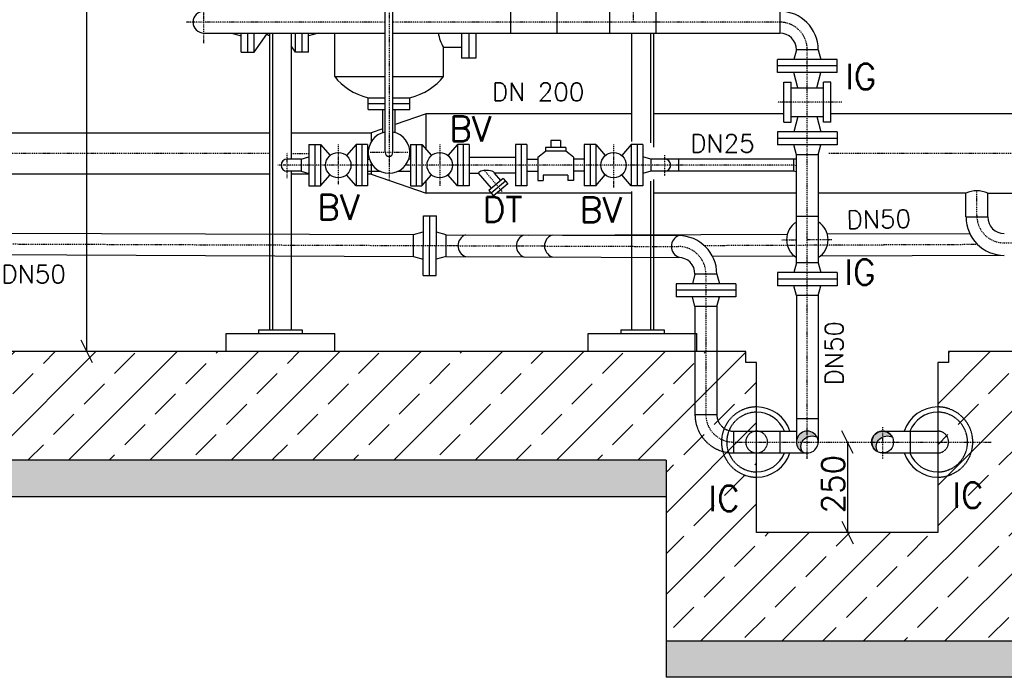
# Model space of a CAD drawing. Header units: millimetres. Extents: x -197187 to 231260338, y -45270 to 70505.
# Tile 27 of 85: x -33949 to -31230, y 8737 to 10554. Entities that reach past the tile are written whole.
import ezdxf
from ezdxf.enums import TextEntityAlignment as Align

# ---------------------------------------------------------------- set-up
doc = ezdxf.new("R2010")
doc.units = ezdxf.units.MM
doc.header["$LTSCALE"] = 0.5
for name, pattern in [('DASHDOT', [1, 0.5, -0.25, 0, -0.25]), ('DOT', [0.25, 0, -0.25]), ('HIDDEN', [0.375, 0.25, -0.125])]:
    doc.linetypes.add(name, pattern=pattern)
for name, color, linetype in [('21', 7, 'Continuous'), ('41', 7, 'Continuous'), ('BEMAßUNG', 7, 'Continuous'), ('Beschriftung', 7, 'Continuous'), ('P-MU025ENTL', 7, 'Continuous'), ('P-MU050ENTL', 7, 'Continuous'), ('P-MU150AUSL', 7, 'Continuous'), ('P-MU200AUSL', 7, 'Continuous'), ('P-MU200EINL', 7, 'Continuous')]:
    doc.layers.add(name, color=color, linetype=linetype)
doc.styles.add('ROMANS', font='ROMANS', dxfattribs={"height": 0.2})

msp = doc.modelspace()

# ---------------------------------------------------------------- hatches: boundary and pattern name
at = {"lineweight": 5}
h = msp.add_hatch(dxfattribs=at)
h.set_pattern_fill('ANSI33', color=256, scale=25)
h.set_pattern_definition([(45, (-6661.86, 11568.5), (-112.2532, 112.2532), []), (45, (-6549.61, 11568.5), (-112.2532, 112.2532), [79.375, -39.6875])])
h.paths.add_polyline_path([(-27429.005, 12756.898), (-27679.005, 12756.898), (-27679.005, 14316.398), (-27659.014, 14336.998), (-27619.032, 14338.197), (-27619.332, 14348.188), (-27489.278, 14352.09), (-27488.978, 14342.099), (-27448.996, 14343.298), (-27429.005, 14323.898)])
h.paths.add_polyline_path([(-27679.005, 11746.898), (-27429.005, 11746.898), (-27429.005, 9336.898), (-31164.005, 9336.898), (-31164.005, 8836.898), (-32164.005, 8836.898), (-32164.005, 9336.898), (-38179.005, 9336.898), (-38179.005, 14001.398), (-38159.014, 14021.998), (-38119.032, 14023.197), (-38119.332, 14033.188), (-37989.278, 14037.09), (-37988.978, 14027.099), (-37948.996, 14028.298), (-37929.005, 14008.898), (-37929.005, 9636.898), (-31944.005, 9636.898), (-31944.005, 9606.898), (-31914.005, 9606.898), (-31914.005, 9136.898), (-31414.005, 9136.898), (-31414.005, 9606.898), (-31384.005, 9606.898), (-31384.005, 9636.898), (-27679.005, 9636.898)])
at = {"layer": 'Beschriftung', "lineweight": 5}
h = msp.add_hatch(dxfattribs=at)
h.set_pattern_fill('BETON_UNBEWEHRT', color=256, scale=200, angle=90, pattern_type=2)
h.set_pattern_definition([(135, (-12036.86, 54498.937), (-35.35534, -35.35534), [25, -12.5])])
h.paths.add_polyline_path([(-31164.005, 9336.898), (-27279.005, 9336.898), (-27279.005, 9236.898), (-31164.005, 9236.898)])
h.paths.add_polyline_path([(-32164.005, 8836.898), (-31164.005, 8836.898), (-31164.005, 8736.898), (-32164.005, 8736.898)])
h.paths.add_polyline_path([(-38329.005, 9336.898), (-32164.005, 9336.898), (-32164.005, 9236.898), (-38329.005, 9236.898)])
at = {"layer": 'P-MU050ENTL', "linetype": 'Continuous', "ltscale": 10}
h = msp.add_hatch(color=256, dxfattribs=at)
h.paths.add_polyline_path([(-31566.005, 9417.048), (-31566.005, 9400.9, -0.23800733), (-31538.855, 9400.008, 0.28780619)])
h.paths.add_polyline_path([(-31566.005, 9417.048, 0.41421356), (-31596.155, 9386.898), (-31580.348, 9386.898, -0.1710683), (-31566.005, 9400.9)])
h.paths.add_polyline_path([(-31580.348, 9386.898), (-31596.155, 9386.898, 0.27424639), (-31580.463, 9360.441, -0.23109795)])
h.paths.add_polyline_path([(-31774.005, 9417.048), (-31774.005, 9400.9, -0.23800733), (-31746.855, 9400.008, 0.28780619)])
h.paths.add_polyline_path([(-31774.005, 9417.048, 0.41421356), (-31804.155, 9386.898), (-31788.348, 9386.898, -0.1710683), (-31774.005, 9400.9)])
h.paths.add_polyline_path([(-31788.348, 9386.898), (-31804.155, 9386.898, 0.27424639), (-31788.463, 9360.441, -0.23109795)])

# ---------------------------------------------------------------- linework, layer by layer
for p, q in [((-31944.005, 9636.898), (-37929.005, 9636.898)), ((-31944.005, 9606.898), (-31944.005, 9636.898)), ((-27679.005, 9636.898), (-31384.005, 9636.898)), ((-31384.005, 9636.898), (-31384.005, 9606.898)), ((-31384.005, 9636.898), (-31384.005, 9606.898)), ((-31914.005, 9606.898), (-31944.005, 9606.898)), ((-31914.005, 9136.898), (-31914.005, 9606.898)), ((-31414.005, 9606.898), (-31414.005, 9136.898)), ((-31384.005, 9606.898), (-31414.005, 9606.898)), ((-31384.005, 9606.898), (-31414.005, 9606.898)), ((-32164.005, 9336.898), (-38329.005, 9336.898)), ((-32164.005, 9336.898), (-32164.005, 8736.898)), ((-38329.005, 9236.898), (-32164.005, 9236.898)), ((-31414.005, 9136.898), (-31914.005, 9136.898)), ((-31164.005, 8836.898), (-32164.005, 8836.898)), ((-31164.005, 8736.898), (-32164.005, 8736.898))]:
    msp.add_line(p, q)
at = {"linetype": 'Continuous'}
msp.add_line((-31662.629, 9386.898), (-31662.629, 9136.898), dxfattribs=at)
at = {"color": 0}
for points in [[(-32826.005, 10195.316), (-32826.005, 10294.048), (-32912.155, 10264.349)], [(-32945.855, 10252.731), (-32978.005, 10241.648), (-32978.005, 10216.985)], [(-33259.005, 10127.348), (-34178.005, 10127.348), (-34178.005, 10241.648), (-33259.005, 10241.648)], [(-33199.005, 10241.648), (-32978.005, 10241.648), (-32978.005, 10216.985)], [(-32978.005, 10156.81), (-32978.005, 10127.348), (-32988.005, 10127.348)], [(-32978.005, 10156.81), (-32978.005, 10127.348), (-32826.005, 10074.948), (-32826.005, 10108.479)], [(-33150.005, 10127.348), (-33199.005, 10127.348)]]:
    msp.add_lwpolyline(points, dxfattribs=at)
at = {"layer": '21', "linetype": 'DASHDOT', "ltscale": 10}
msp.add_line((-32929.005, 11943.898), (-32929.005, 10112.373), dxfattribs=at)
at = {"layer": '21', "linetype": 'Continuous', "ltscale": 10}
for p, q in [((-31647.004, 9355.648), (-31678.254, 9418.148)), ((-31678.254, 9168.148), (-31647.004, 9105.648))]:
    msp.add_line(p, q, dxfattribs=at)
msp.add_arc((-31306.005, 10002.944), 78.062, 67.279653, 112.720347, dxfattribs=at)
at = {"layer": '41', "linetype": 'Continuous', "ltscale": 10}
for p, q in [((-32939.655, 10186.898), (-32939.655, 11943.898)), ((-32918.355, 10186.898), (-32918.355, 11943.898)), ((-33259.005, 10516.748), (-33259.005, 10127.348)), ((-33199.005, 10516.748), (-33199.005, 10168.748)), ((-32259.005, 10516.748), (-32259.005, 10217.183)), ((-32199.005, 10516.748), (-32199.005, 10201.303)), ((-32945.855, 10241.874), (-32945.855, 10305.898)), ((-32912.155, 10241.874), (-32912.155, 10305.898)), ((-32130.005, 10168.748), (-32130.005, 10135.048)), ((-33259.005, 10127.348), (-33259.005, 9696.898)), ((-33199.005, 10135.048), (-33199.005, 9696.898)), ((-32199.005, 10112.373), (-32199.005, 9696.898)), ((-32259.005, 10079.024), (-32259.005, 9696.898)), ((-33379.005, 9686.898), (-33079.005, 9686.898)), ((-33379.005, 9636.898), (-33379.005, 9686.898)), ((-33289.005, 9696.898), (-33169.005, 9696.898)), ((-33289.005, 9696.898), (-33289.005, 9686.898)), ((-33169.005, 9696.898), (-33169.005, 9686.898)), ((-33079.005, 9636.898), (-33079.005, 9686.898)), ((-32379.005, 9686.898), (-32079.005, 9686.898)), ((-32379.005, 9636.898), (-32379.005, 9686.898)), ((-32289.005, 9696.898), (-32169.005, 9696.898)), ((-32289.005, 9696.898), (-32289.005, 9686.898)), ((-32169.005, 9696.898), (-32169.005, 9686.898)), ((-32079.005, 9636.898), (-32079.005, 9686.898))]:
    msp.add_line(p, q, dxfattribs=at)
at = {"layer": '41', "linetype": 'HIDDEN', "ltscale": 10}
for p, q in [((-33251.005, 10516.748), (-33251.005, 10127.348)), ((-32207.005, 10516.748), (-32207.005, 10214.007)), ((-33251.005, 10127.348), (-33251.005, 9696.898)), ((-32207.005, 10107.609), (-32207.005, 9696.898))]:
    msp.add_line(p, q, dxfattribs=at)
at = {"layer": '41', "linetype": 'DASHDOT', "ltscale": 10}
for p, q in [((-33069.005, 10209.398), (-33069.005, 10097.853)), ((-31844.619, 9945.898), (-31804.155, 9945.898)), ((-31706.11, 9945.898), (-31774.005, 9945.898))]:
    msp.add_line(p, q, dxfattribs=at)
at = {"layer": '41', "linetype": 'Continuous', "ltscale": 10}
for centre, radius, start, end in [((-32929.005, 10186.898), 57.5, 100.673808, 79.326192), ((-32929.005, 10186.898), 10.65, 180, 0), ((-31812.005, 10113.898), 54.85, 81.771711, 90), ((-31812.005, 10113.898), 21.15, 68.212925, 90)]:
    msp.add_arc(centre, radius, start, end, dxfattribs=at)
at = {"layer": '41', "linetype": 'DASHDOT', "ltscale": 10}
msp.add_arc((-31812.005, 10113.898), 38, 78.078056, 90, dxfattribs=at)
at = {"layer": 'BEMAßUNG', "linetype": 'Continuous', "ltscale": 10}
for p, q in [((-33763.138, 9636.898), (-33763.138, 11971.898)), ((-33747.513, 9605.648), (-33778.763, 9668.148))]:
    msp.add_line(p, q, dxfattribs=at)
at = {"layer": 'P-MU025ENTL', "linetype": 'DASHDOT', "ltscale": 10}
for p, q in [((-32255.005, 11274.898), (-32255.005, 10546.898)), ((-32789.005, 10209.398), (-32789.005, 10094.398)), ((-32309.005, 10209.398), (-32309.005, 10089.789)), ((-33210.005, 10115.549), (-33210.005, 10185.863)), ((-32876.756, 10186.898), (-32982.134, 10186.898)), ((-32168.005, 10179.091), (-32168.005, 10122.296)), ((-32974.626, 10151.898), (-33236.229, 10151.898)), ((-31812.005, 10151.898), (-32883.385, 10151.898)), ((-32616.459, 10078.742), (-32667.835, 10139.969))]:
    msp.add_line(p, q, dxfattribs=at)
at = {"layer": 'P-MU025ENTL', "linetype": 'Continuous', "ltscale": 10}
for p, q in [((-33150.005, 10209.398), (-33118.005, 10209.398)), ((-33150.005, 10209.398), (-33150.005, 10094.398)), ((-33134.005, 10209.398), (-33134.005, 10094.398)), ((-33118.005, 10209.398), (-33091.707, 10178.537)), ((-33118.005, 10209.398), (-33118.005, 10094.398)), ((-33020.005, 10209.398), (-33046.304, 10178.537)), ((-32988.005, 10209.398), (-33020.005, 10209.398)), ((-33020.005, 10209.398), (-33020.005, 10094.398)), ((-33004.005, 10209.398), (-33004.005, 10094.398)), ((-32988.005, 10209.398), (-32988.005, 10094.398)), ((-32870.005, 10209.398), (-32838.005, 10209.398)), ((-32870.005, 10209.398), (-32870.005, 10094.398)), ((-32854.005, 10209.398), (-32854.005, 10094.398)), ((-32838.005, 10209.398), (-32838.005, 10094.398)), ((-32838.005, 10209.398), (-32811.707, 10178.537)), ((-32740.005, 10209.398), (-32766.304, 10178.537)), ((-32708.005, 10209.398), (-32740.005, 10209.398)), ((-32740.005, 10209.398), (-32740.005, 10094.398)), ((-32724.005, 10209.398), (-32724.005, 10094.398)), ((-32708.005, 10209.398), (-32708.005, 10094.398)), ((-32548.005, 10209.398), (-32580.005, 10209.398)), ((-32580.005, 10209.398), (-32580.005, 10094.398)), ((-32564.005, 10209.398), (-32564.005, 10094.398)), ((-32548.005, 10209.398), (-32548.005, 10094.398)), ((-32440.877, 10200.27), (-32497.133, 10200.27)), ((-32497.133, 10200.27), (-32497.133, 10190.27)), ((-32455.877, 10220.27), (-32482.133, 10220.27)), ((-32482.133, 10220.27), (-32482.133, 10200.27)), ((-32455.877, 10220.27), (-32455.877, 10200.27)), ((-32440.877, 10200.27), (-32440.877, 10190.27)), ((-32358.005, 10209.398), (-32390.005, 10209.398)), ((-32390.005, 10209.398), (-32390.005, 10094.398)), ((-32374.005, 10209.398), (-32374.005, 10094.398)), ((-32358.005, 10209.398), (-32358.005, 10094.398)), ((-32358.005, 10209.398), (-32331.707, 10178.537)), ((-32260.005, 10209.398), (-32286.304, 10178.537)), ((-32228.005, 10209.398), (-32260.005, 10209.398)), ((-32260.005, 10209.398), (-32260.005, 10094.398)), ((-32244.005, 10209.398), (-32244.005, 10094.398)), ((-32228.005, 10209.398), (-32228.005, 10094.398)), ((-33172.005, 10168.748), (-33210.005, 10168.748)), ((-33172.005, 10168.748), (-33150.005, 10174.643)), ((-33172.005, 10168.748), (-33172.005, 10135.048)), ((-32988.005, 10168.748), (-32983.566, 10168.748)), ((-32870.005, 10168.748), (-32874.445, 10168.748)), ((-32708.005, 10173.748), (-32580.005, 10173.748)), ((-32548.005, 10168.748), (-32518.005, 10168.748)), ((-32518.005, 10174.398), (-32497.133, 10190.27)), ((-32518.005, 10174.398), (-32518.005, 10109.398)), ((-32440.877, 10190.27), (-32497.133, 10190.27)), ((-32420.005, 10174.398), (-32440.877, 10190.27)), ((-32420.005, 10174.398), (-32420.005, 10109.398)), ((-32390.005, 10168.748), (-32420.005, 10168.748)), ((-32206.005, 10168.748), (-32228.005, 10174.643)), ((-32206.005, 10168.748), (-32206.005, 10135.048)), ((-31812.005, 10168.748), (-32206.005, 10168.748)), ((-31812.005, 10168.748), (-31812.005, 10135.048)), ((-33172.005, 10135.048), (-33210.005, 10135.048)), ((-33172.005, 10135.048), (-33150.005, 10129.153)), ((-33118.005, 10094.398), (-33091.707, 10125.259)), ((-33020.005, 10094.398), (-33046.304, 10125.259)), ((-32988.005, 10135.048), (-32953.861, 10135.048)), ((-32904.149, 10135.048), (-32870.005, 10135.048)), ((-32838.005, 10094.398), (-32811.707, 10125.259)), ((-32740.005, 10094.398), (-32766.304, 10125.259)), ((-32708.005, 10130.048), (-32681.506, 10130.048)), ((-32646.226, 10088.002), (-32681.506, 10130.048)), ((-32613.517, 10115.448), (-32653.118, 10082.219)), ((-32580.005, 10130.048), (-32637.514, 10130.048)), ((-32620.41, 10109.664), (-32637.514, 10130.048)), ((-32613.517, 10115.448), (-32600.661, 10100.127)), ((-32548.005, 10135.048), (-32518.005, 10135.048)), ((-32435.005, 10124.398), (-32503.005, 10124.398)), ((-32503.005, 10124.398), (-32503.005, 10109.398)), ((-32435.005, 10124.398), (-32435.005, 10109.398)), ((-32390.005, 10135.048), (-32420.005, 10135.048)), ((-32358.005, 10094.398), (-32331.707, 10125.259)), ((-32260.005, 10094.398), (-32286.304, 10125.259)), ((-32206.005, 10135.048), (-32228.005, 10129.153)), ((-31812.005, 10135.048), (-32206.005, 10135.048)), ((-33150.005, 10094.398), (-33118.005, 10094.398)), ((-32988.005, 10094.398), (-33020.005, 10094.398)), ((-32870.005, 10094.398), (-32838.005, 10094.398)), ((-32708.005, 10094.398), (-32740.005, 10094.398)), ((-32607.089, 10107.787), (-32646.69, 10074.558)), ((-32600.661, 10100.127), (-32640.262, 10066.898)), ((-32548.005, 10094.398), (-32580.005, 10094.398)), ((-32518.005, 10109.398), (-32503.005, 10109.398)), ((-32420.005, 10109.398), (-32435.005, 10109.398)), ((-32358.005, 10094.398), (-32390.005, 10094.398)), ((-32228.005, 10094.398), (-32260.005, 10094.398)), ((-32653.118, 10082.219), (-32640.262, 10066.898))]:
    msp.add_line(p, q, dxfattribs=at)
for centre in [(-33069.005, 10151.898), (-32789.005, 10151.898), (-32309.005, 10151.898)]:
    msp.add_circle(centre, 35, dxfattribs=at)
for centre, start, end in [((-33210.005, 10151.898), 90, 270), ((-32168.005, 10151.898), 270, 90)]:
    msp.add_arc(centre, 16.85, start, end, dxfattribs=at)
msp.add_ellipse((-32659.51, 10130.048), major_axis=(-21.996, 0), ratio=0.33834032, start_param=3.14159265, end_param=6.28318531, dxfattribs=at)
at = {"layer": 'P-MU050ENTL', "linetype": 'DASHDOT', "ltscale": 10}
for p, q in [((-33440.005, 10489.299), (-33440.005, 10600.93)), ((-32939.655, 10546.898), (-33489.886, 10546.898)), ((-31850.005, 10546.898), (-32918.355, 10546.898)), ((-31774.005, 9340.846), (-31774.005, 10470.898)), ((-31678.325, 10325.898), (-31856.505, 10325.898)), ((-31306.005, 10012.906), (-31306.005, 10081.005)), ((-35446.122, 9939.749), (-32129.717, 9927.185)), ((-31303.392, 9932.426), (-32058.062, 9929.236)), ((-31230.293, 9936.907), (-30856.796, 9936.907)), ((-32054.005, 9851.185), (-32054.005, 9462.898)), ((-31566.005, 9427.913), (-31566.005, 9340.846)), ((-31978.005, 9386.898), (-31266.643, 9386.898))]:
    msp.add_line(p, q, dxfattribs=at)
at = {"layer": 'P-MU050ENTL', "linetype": 'Continuous', "ltscale": 10}
for p, q in [((-32593.005, 10516.748), (-32593.005, 10577.048)), ((-32465.005, 10516.748), (-32465.005, 10577.048)), ((-32319.005, 10516.748), (-32319.005, 10577.048)), ((-32191.005, 10516.748), (-32191.005, 10577.048)), ((-31850.005, 10577.048), (-31850.005, 10516.748)), ((-33440.005, 10516.748), (-32939.655, 10516.748)), ((-33364.005, 10516.748), (-33337.005, 10509.513)), ((-33337.005, 10464.398), (-33337.005, 10516.748)), ((-33319.005, 10464.398), (-33319.005, 10516.748)), ((-33301.005, 10464.398), (-33301.005, 10516.748)), ((-33301.005, 10464.398), (-33266.743, 10513.989)), ((-33187.005, 10464.398), (-33187.005, 10516.748)), ((-33169.005, 10464.398), (-33169.005, 10516.748)), ((-33124.005, 10516.748), (-33151.005, 10509.513)), ((-33151.005, 10464.398), (-33151.005, 10516.748)), ((-32918.355, 10516.748), (-31850.005, 10516.748)), ((-33187.005, 10464.398), (-33199.005, 10481.766)), ((-31804.155, 10470.898), (-31811.39, 10443.898)), ((-31743.855, 10470.898), (-31804.155, 10470.898)), ((-31743.855, 10470.898), (-31736.621, 10443.898)), ((-33337.005, 10464.398), (-33301.005, 10464.398)), ((-33151.005, 10464.398), (-33187.005, 10464.398)), ((-31691.505, 10443.898), (-31856.505, 10443.898)), ((-31856.505, 10407.898), (-31856.505, 10443.898)), ((-31691.505, 10407.898), (-31691.505, 10443.898)), ((-31691.505, 10425.898), (-31856.505, 10425.898)), ((-31691.505, 10407.898), (-31856.505, 10407.898)), ((-31800.136, 10365.898), (-31811.39, 10407.898)), ((-31747.875, 10365.898), (-31736.621, 10407.898)), ((-31839.005, 10270.898), (-31839.005, 10380.898)), ((-31839.005, 10380.898), (-31819.005, 10380.898)), ((-31819.005, 10270.898), (-31819.005, 10380.898)), ((-31819.005, 10285.898), (-31819.005, 10365.898)), ((-31819.005, 10365.898), (-31729.005, 10365.898)), ((-31729.005, 10270.898), (-31729.005, 10380.898)), ((-31709.005, 10380.898), (-31729.005, 10380.898)), ((-31709.005, 10270.898), (-31709.005, 10380.898)), ((-31819.005, 10285.898), (-31729.005, 10285.898)), ((-31800.136, 10285.898), (-31811.39, 10243.898)), ((-31747.875, 10285.898), (-31736.621, 10243.898)), ((-31008.005, 10294.048), (-31709.005, 10294.048)), ((-31839.005, 10270.898), (-31819.005, 10270.898)), ((-31709.005, 10270.898), (-31729.005, 10270.898)), ((-31691.505, 10243.898), (-31856.505, 10243.898)), ((-31856.505, 10243.898), (-31856.505, 10207.898)), ((-31691.505, 10225.898), (-31856.505, 10225.898)), ((-31691.505, 10243.898), (-31691.505, 10207.898)), ((-31691.505, 10207.898), (-31856.505, 10207.898)), ((-31804.155, 10180.898), (-31811.39, 10207.898)), ((-31743.855, 10180.898), (-31736.621, 10207.898)), ((-31743.855, 10180.898), (-31804.155, 10180.898)), ((-31804.155, 9881.898), (-31804.155, 10180.898)), ((-31743.855, 10180.898), (-31743.855, 9881.898)), ((-31336.155, 10008.735), (-31336.155, 10074.948)), ((-31275.855, 10008.735), (-31275.855, 10074.948)), ((-32834.808, 9847.355), (-32834.183, 10012.354)), ((-32834.183, 10012.354), (-32798.183, 10012.218)), ((-32816.808, 9847.287), (-32816.183, 10012.286)), ((-32798.808, 9847.219), (-32798.183, 10012.218)), ((-31743.855, 10009.898), (-31804.155, 10009.898)), ((-31335.753, 10008.735), (-31275.453, 10008.735)), ((-35196.122, 9968.952), (-32861.381, 9960.107)), ((-32861.61, 9899.807), (-32861.381, 9960.107)), ((-32861.381, 9960.107), (-32834.353, 9967.354)), ((-32771.382, 9959.766), (-32798.354, 9967.218)), ((-32771.61, 9899.466), (-32771.382, 9959.766)), ((-32771.382, 9959.766), (-32129.603, 9957.334)), ((-31829.571, 9960.352), (-32543.633, 9957.334)), ((-31325.147, 9962.484), (-31718.388, 9960.822)), ((-35196.122, 9909.887), (-32861.61, 9899.807)), ((-32861.61, 9899.807), (-32834.637, 9892.355)), ((-32771.61, 9899.466), (-32798.638, 9892.219)), ((-32771.61, 9899.466), (-32129.832, 9897.035)), ((-31808.737, 9900.14), (-32035.326, 9899.182)), ((-31230.005, 9902.585), (-31738.712, 9900.436)), ((-31804.155, 9881.898), (-31811.39, 9854.898)), ((-31743.855, 9881.898), (-31804.155, 9881.898)), ((-31743.855, 9881.898), (-31736.621, 9854.898)), ((-32834.808, 9847.355), (-32798.808, 9847.219)), ((-32084.155, 9851.185), (-32091.39, 9824.185)), ((-32023.855, 9851.185), (-32084.155, 9851.185)), ((-32023.855, 9851.185), (-32016.621, 9824.185)), ((-31691.505, 9854.898), (-31856.505, 9854.898)), ((-31856.505, 9854.898), (-31856.505, 9818.898)), ((-31691.505, 9854.898), (-31691.505, 9818.898)), ((-31971.505, 9824.185), (-32136.505, 9824.185)), ((-32136.505, 9824.185), (-32136.505, 9788.185)), ((-31971.505, 9824.185), (-31971.505, 9788.185)), ((-31691.505, 9836.898), (-31856.505, 9836.898)), ((-31691.505, 9818.898), (-31856.505, 9818.898)), ((-31804.155, 9791.898), (-31811.39, 9818.898)), ((-31743.855, 9791.898), (-31736.621, 9818.898)), ((-31971.505, 9806.185), (-32136.505, 9806.185)), ((-31971.505, 9788.185), (-32136.505, 9788.185)), ((-32084.155, 9761.185), (-32091.39, 9788.185)), ((-32023.855, 9761.185), (-32016.621, 9788.185)), ((-31743.855, 9791.898), (-31804.155, 9791.898)), ((-31804.155, 9791.898), (-31804.155, 9386.898)), ((-31743.855, 9791.898), (-31743.855, 9386.898)), ((-32084.155, 9761.185), (-32084.155, 9686.898)), ((-32023.855, 9761.185), (-32084.155, 9761.185)), ((-32023.855, 9761.185), (-32023.855, 9636.898)), ((-31743.855, 9450.898), (-31804.155, 9450.898)), ((-31914.005, 9417.048), (-31804.155, 9417.048)), ((-31850.005, 9417.048), (-31850.005, 9356.748)), ((-31566.005, 9417.048), (-31414.005, 9417.048)), ((-31490.005, 9417.048), (-31490.005, 9356.748)), ((-31914.005, 9356.748), (-31774.005, 9356.748)), ((-31566.005, 9356.748), (-31414.005, 9356.748))]:
    msp.add_line(p, q, dxfattribs=at)
at = {"layer": 'P-MU050ENTL', "linetype": 'HIDDEN', "ltscale": 10}
for p, q in [((-32084.155, 9686.898), (-32084.155, 9462.898)), ((-32023.855, 9636.898), (-32023.855, 9462.898)), ((-32084.155, 9462.898), (-32023.855, 9462.898)), ((-31978.005, 9417.048), (-31914.005, 9417.048)), ((-31978.005, 9417.048), (-31978.005, 9356.748)), ((-31978.005, 9356.748), (-31914.005, 9356.748))]:
    msp.add_line(p, q, dxfattribs=at)
at = {"layer": 'P-MU050ENTL', "linetype": 'Continuous', "ltscale": 10}
for points in [[(-31746.855, 9400.008, 1.37095256), (-31788.463, 9360.441, -0.72941984), (-31746.855, 9400.008)], [(-31538.855, 9400.008, 1.37095256), (-31580.463, 9360.441, -0.72941984), (-31538.855, 9400.008)]]:
    msp.add_lwpolyline(points, format="xyb", dxfattribs=at)
msp.add_circle((-31566.005, 9386.898), 30.15, dxfattribs=at)
for centre, radius, start, end in [((-33440.005, 10546.898), 30.15, 90, 270), ((-31850.005, 10470.898), 106.15, 0, 90), ((-33244.005, 10546.898), 40, 228.916267, 247.975686), ((-31850.005, 10470.898), 45.85, 0, 90), ((-31229.603, 10008.735), 106.15, 180, 269.783006), ((-31229.832, 10008.736), 45.85, 180, 269.783006), ((-31773.917, 9945.898), 57.5, 121.727503, 238.272497), ((-31773.917, 9945.898), 57.5, 301.521311, 58.478689), ((-32706.48, 9929.411), 32.103, 110.086944, 249.913056), ((-32545.465, 9928.755), 32.103, 110.086944, 249.913056), ((-32467.663, 9928.755), 32.103, 110.086944, 249.913056), ((-32117.219, 9927.443), 32.103, 110.086944, 249.913056), ((-32130.005, 9851.185), 106.15, 0, 89.782961), ((-32130.005, 9851.185), 45.85, 0, 89.782961), ((-31914.005, 9386.898), 97, 18.108942, 90), ((-31914.005, 9386.898), 82.5, 21.435558, 90), ((-31414.005, 9386.898), 97, 90, 161.891058), ((-31414.005, 9386.898), 82.5, 90, 158.564442), ((-31774.005, 9386.898), 30.15, 241.344403, 25.775417), ((-31914.005, 9386.898), 97, 270, 341.891058), ((-31914.005, 9386.898), 82.5, 270, 338.564442), ((-31414.005, 9386.898), 97, 198.108942, 270), ((-31414.005, 9386.898), 82.5, 201.435558, 270)]:
    msp.add_arc(centre, radius, start, end, dxfattribs=at)
at = {"layer": 'P-MU050ENTL', "linetype": 'DASHDOT', "ltscale": 10}
for centre, start, end in [((-31850.005, 10470.898), 0, 90), ((-31230.005, 10012.906), 180, 269.783006), ((-32130.005, 9851.185), 0, 89.782961), ((-31978.005, 9462.898), 180, 270)]:
    msp.add_arc(centre, 76, start, end, dxfattribs=at)
at = {"layer": 'P-MU050ENTL', "linetype": 'HIDDEN', "ltscale": 10}
for centre, radius, start, end in [((-31978.005, 9462.898), 106.15, 180, 270), ((-31978.005, 9462.898), 45.85, 180, 270), ((-31914.005, 9386.898), 97, 90, 270), ((-31914.005, 9386.898), 82.5, 90, 270), ((-31414.005, 9386.898), 97, 270, 90), ((-31414.005, 9386.898), 82.5, 270, 90), ((-31914.005, 9386.898), 30.15, 270, 269.999427), ((-31414.005, 9386.898), 30.15, 270, 90)]:
    msp.add_arc(centre, radius, start, end, dxfattribs=at)
at = {"layer": 'P-MU150AUSL', "linetype": 'Continuous', "ltscale": 10}
for p, q in [((-33079.005, 10396.898), (-33079.005, 10516.748)), ((-32729.005, 10516.748), (-32729.005, 10447.498)), ((-32709.005, 10516.748), (-32709.005, 10447.498)), ((-32689.005, 10516.748), (-32689.005, 10447.498)), ((-32779.005, 10396.898), (-32779.005, 10476.898)), ((-32729.005, 10476.898), (-32779.005, 10476.898)), ((-32689.005, 10447.498), (-32729.005, 10447.498)), ((-33079.005, 10396.898), (-32939.655, 10396.898)), ((-32918.355, 10396.898), (-32779.005, 10396.898)), ((-32986.505, 10305.898), (-32986.505, 10337.898)), ((-32986.505, 10337.898), (-32939.655, 10337.898)), ((-32918.355, 10337.898), (-32871.505, 10337.898)), ((-32871.505, 10305.898), (-32871.505, 10337.898)), ((-32986.505, 10321.898), (-32939.655, 10321.898)), ((-32986.505, 10305.898), (-32939.655, 10305.898)), ((-32918.355, 10321.898), (-32871.505, 10321.898)), ((-32918.355, 10305.898), (-32871.505, 10305.898))]:
    msp.add_line(p, q, dxfattribs=at)
msp.add_arc((-32646.34, 10546.898), 150, 191.595436, 207.818128, dxfattribs=at)
for centre, start_param, end_param in [((-32930.476, 10458.884), 3.64636544, 4.3758927), ((-32927.535, 10458.884), 5.04888526, 5.77841253)]:
    msp.add_ellipse(centre, major_axis=(169.693, 0), ratio=0.75533428, start_param=start_param, end_param=end_param, dxfattribs=at)
at = {"layer": 'P-MU200AUSL', "linetype": 'Continuous', "ltscale": 10}
for p, q in [((-32259.005, 10294.048), (-32826.005, 10294.048)), ((-31839.005, 10294.048), (-32199.005, 10294.048)), ((-32647.017, 10074.948), (-32826.005, 10074.948)), ((-32259.005, 10074.948), (-32630.669, 10074.948)), ((-31804.155, 10074.948), (-32199.005, 10074.948)), ((-31336.155, 10074.948), (-31743.855, 10074.948))]:
    msp.add_line(p, q, dxfattribs=at)
at = {"layer": 'P-MU200AUSL', "linetype": 'DASHDOT', "ltscale": 10}
for p, q in [((-33259.005, 10184.498), (-35724.005, 10184.498)), ((-33199.005, 10184.498), (-33150.005, 10184.498)), ((-31008.005, 10184.498), (-31715.525, 10184.498))]:
    msp.add_line(p, q, dxfattribs=at)
at = {"layer": 'P-MU200EINL', "linetype": 'Continuous', "ltscale": 10}
msp.add_line((-31275.855, 10074.948), (-31008.005, 10074.948), dxfattribs=at)

# ---------------------------------------------------------------- texts
at = {"layer": '21', "linetype": 'Continuous', "ltscale": 10, "style": 'ROMANS'}
msp.add_text('250', height=62.5, rotation=90, dxfattribs=at).set_placement((-31702.556, 9190.197), align=Align.MIDDLE_LEFT)
at = {"layer": 'P-MU025ENTL', "linetype": 'Continuous', "ltscale": 10, "style": 'ROMANS'}
for s, p in [('BV', (-32763.405, 10217.673)), ('BV', (-33127.64, 10000.473)), ('DT', (-32670.915, 9994.809)), ('BV', (-32402.77, 9993.763))]:
    msp.add_text(s, height=70, dxfattribs=at).set_placement(p)
at = {"layer": 'P-MU025ENTL', "linetype": 'DOT', "ltscale": 10, "style": 'ROMANS'}
msp.add_text('DN25', height=50, dxfattribs=at).set_placement((-32097.205, 10186.925))
at = {"layer": 'P-MU050ENTL', "linetype": 'Continuous', "ltscale": 10, "style": 'ROMANS'}
for s, height, p in [('IG', 70, (-31669.932, 10361.735)), ('DN50', 50, (-33999.197, 9825.839)), ('IG', 70, (-31672.199, 9821.219)), ('IC', 70, (-31374.075, 9204.885)), ('IC', 70, (-32047.366, 9196.085))]:
    msp.add_text(s, height=height, dxfattribs=at).set_placement(p)
at = {"layer": 'P-MU050ENTL', "linetype": 'DOT', "ltscale": 10, "style": 'ROMANS'}
for rotation, p in [(1.09, (-31665.053, 9975.817)), (90, (-31674.807, 9543.394))]:
    msp.add_text('DN50', height=50, rotation=rotation, dxfattribs=at).set_placement(p)
at = {"layer": 'P-MU200AUSL', "linetype": 'Continuous', "ltscale": 10, "style": 'ROMANS'}
msp.add_text('DN 200', height=50, dxfattribs=at).set_placement((-32389.681, 10329.187), align=Align.RIGHT)

doc.saveas('drawing.dxf')
